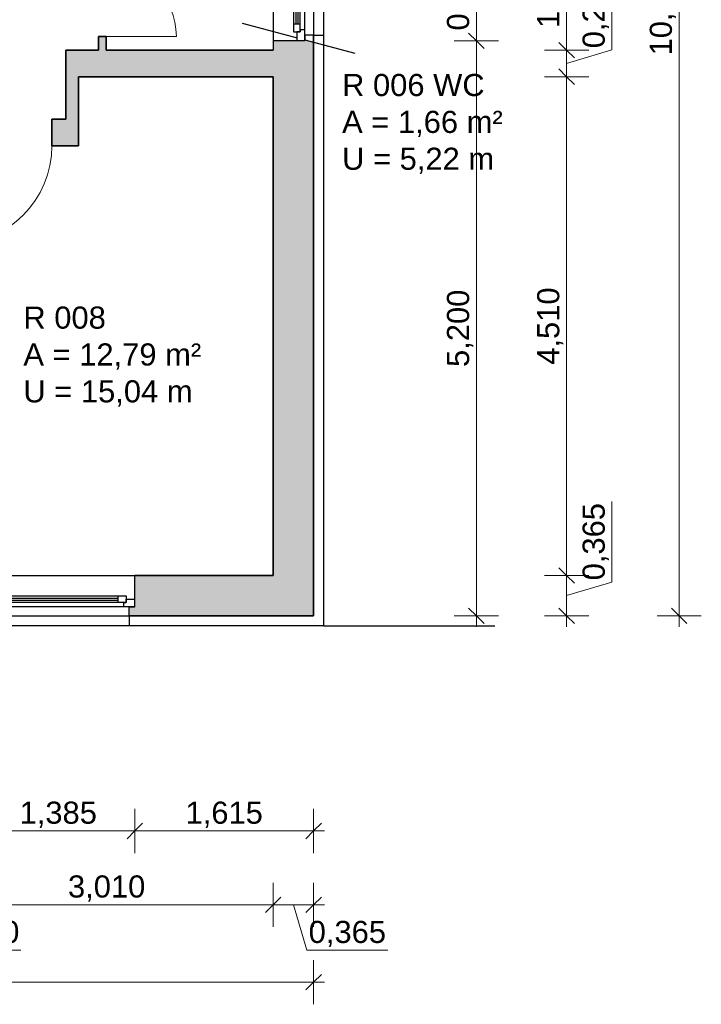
# Model space of a CAD drawing. Header units: millimetres. Extents: x 5 to 471, y 35 to 84.
# Tile 4 of 34: x 16 to 22, y 36 to 45. Entities that reach past the tile are written whole.
import ezdxf

# ---------------------------------------------------------------- set-up
doc = ezdxf.new("R2010")
doc.units = ezdxf.units.MM
doc.header["$MEASUREMENT"] = 0
doc.linetypes.add('Wipeout_Contour', pattern=[1, 0, -1])
for name, color, linetype, lineweight in [('1 Wandschnitt', 250, 'Continuous', 35), ('2 Türen', 252, 'Continuous', 18), ('3 Raumstempel', 251, 'Continuous', 15), ('4 Schraffuren', 252, 'Continuous', 13), ('5 Bemassung', 250, 'Continuous', 15)]:
    doc.layers.add(name, color=color, linetype=linetype, lineweight=lineweight)
for name, color, linetype in [('R_NT_HIDDEN', 7, 'Continuous'), ('R_TR_AUSSENWAND', 7, 'Continuous'), ('RAUM', 7, 'Continuous')]:
    doc.layers.add(name, color=color, linetype=linetype)
doc.styles.add('Cord 50', font='ARIAL.TTF', dxfattribs={"height": 0.2})
doc.styles.get("Standard").update_dxf_attribs({"font": 'txt', "bigfont": 'BIGFONT.SHX'})
doc.dimstyles.new('Cord 50', dxfattribs={"dimscale": 0, "dimtxt": 1, "dimasz": 0.005, "dimexe": 0.01, "dimexo": 0.03, "dimgap": 0.027, "dimtad": 1, "dimdec": 3, "dimzin": 0, "dimdsep": 46, "dimlunit": 6, "dimtxsty": 'Cord 50', "dimblk": 'MASSKETTE', "dimcen": 0.009, "dimse1": 1, "dimse2": 1, "dimclrd": 256, "dimclre": 256, "dimclrt": 256, "dimazin": 0, "dimtfac": 1, "dimtdec": 3, "dimtmove": 1, "dimatfit": 3, "dimldrblk": 'MASSKETTE', "dimfxl": 1, "dimtolj": 1, "dimtzin": 0, "dimlwd": -1, "dimlwe": -1, "dimarcsym": 0})

# ---------------------------------------------------------------- blocks, each defined once
blk = doc.blocks.new('1-Flügelfenster 14_2')
at = {"layer": 'R_TR_AUSSENWAND', "linetype": 'Continuous'}
for p, q in [((-0.6425, 0.08), (0.6425, 0.08)), ((-0.6925, -0.285), (0.6925, -0.285))]:
    blk.add_line(p, q, dxfattribs=at)
at = {"color": 254, "linetype": 'Wipeout_Contour', "lineweight": 0, "ltscale": 3.397843}
blk.add_wipeout([(-0.5925, 0), (-0.5925, -0.04), (0.5925, -0.04), (0.5925, 0)], dxfattribs=at).dxf.layer = 'R_TR_AUSSENWAND'
at = {"color": 254, "linetype": 'Wipeout_Contour', "lineweight": 0, "ltscale": 5.415648}
blk.add_wipeout([(-0.6925, -0.07), (-0.6125, -0.07), (-0.6125, -0.04), (-0.5925, -0.04), (-0.5925, 0), (-0.6925, 0)], dxfattribs=at).dxf.layer = 'R_TR_AUSSENWAND'
at = {"color": 254, "linetype": 'Wipeout_Contour', "lineweight": 0, "ltscale": 5.399769}
blk.add_wipeout([(0.6925, 0), (0.5925, 0), (0.5925, -0.04), (0.6125, -0.04), (0.6125, -0.07), (0.6925, -0.07)], dxfattribs=at).dxf.layer = 'R_TR_AUSSENWAND'
at = {"color": 254, "linetype": 'Wipeout_Contour', "lineweight": 0, "ltscale": 3.306582}
blk.add_wipeout([(-0.5425, -0.04), (-0.5425, -0.06), (0.5425, -0.06), (0.5425, -0.04)], dxfattribs=at).dxf.layer = 'R_TR_AUSSENWAND'
at = {"layer": 'R_TR_AUSSENWAND', "linetype": 'Continuous'}
for p, q in [((-0.6925, 0), (-0.6925, -0.07)), ((0.6925, 0), (0.6925, -0.07))]:
    blk.add_line(p, q, dxfattribs=at)
at = {"color": 254, "linetype": 'Wipeout_Contour', "lineweight": 0, "ltscale": 3.310564}
blk.add_wipeout([(-0.5425, -0.08), (-0.5425, -0.1), (0.5425, -0.1), (0.5425, -0.08)], dxfattribs=at).dxf.layer = 'R_TR_AUSSENWAND'
at = {"color": 254, "linetype": 'Wipeout_Contour', "lineweight": 0, "ltscale": 3.394142}
blk.add_wipeout([(-0.6125, -0.04), (-0.6125, -0.1), (-0.5425, -0.1), (-0.5425, -0.04)], dxfattribs=at).dxf.layer = 'R_TR_AUSSENWAND'
at = {"color": 254, "linetype": 'Wipeout_Contour', "lineweight": 0, "ltscale": 3.394929}
blk.add_wipeout([(0.5425, -0.04), (0.5425, -0.1), (0.6125, -0.1), (0.6125, -0.04)], dxfattribs=at).dxf.layer = 'R_TR_AUSSENWAND'
at = {"layer": 'R_TR_AUSSENWAND', "linetype": 'Continuous'}
for p, q in [((-0.5925, 0), (-0.6925, 0)), ((-0.6425, 0), (-0.6925, 0)), ((0.5925, 0), (-0.5925, 0)), ((-0.5925, -0.04), (-0.5925, 0)), ((0.6925, 0), (0.5925, 0)), ((0.5925, 0), (0.5925, -0.04)), ((0.6425, 0), (0.6925, 0)), ((-0.6925, -0.07), (-0.6125, -0.07)), ((-0.6125, -0.07), (-0.6125, -0.04)), ((-0.6125, -0.04), (-0.5925, -0.04)), ((-0.6125, -0.04), (-0.6125, -0.1)), ((0.5925, -0.04), (0.6125, -0.04)), ((0.6125, -0.04), (0.6125, -0.07)), ((0.6125, -0.1), (0.6125, -0.04)), ((0.6125, -0.07), (0.6925, -0.07))]:
    blk.add_line(p, q, dxfattribs=at)
at = {"color": 254, "linetype": 'Wipeout_Contour', "lineweight": 0, "ltscale": 3.308288}
blk.add_wipeout([(-0.5425, -0.08), (0.5425, -0.08), (0.5425, -0.06), (-0.5425, -0.06)], dxfattribs=at).dxf.layer = 'R_TR_AUSSENWAND'
at = {"layer": 'R_TR_AUSSENWAND', "linetype": 'Continuous'}
for p, q in [((-0.5425, -0.04), (-0.6125, -0.04)), ((0.5425, -0.04), (-0.5425, -0.04)), ((-0.5425, -0.1), (-0.5425, -0.04)), ((0.5425, -0.06), (-0.5425, -0.06)), ((-0.5425, -0.08), (0.5425, -0.08)), ((0.5425, -0.04), (0.5425, -0.1)), ((0.6125, -0.04), (0.5425, -0.04)), ((-0.6125, -0.1), (-0.5425, -0.1)), ((-0.5425, -0.1), (0.5425, -0.1)), ((0.5425, -0.1), (0.6125, -0.1))]:
    blk.add_line(p, q, dxfattribs=at)
blk = doc.blocks.new('1-Flügelfenster 14_3')
at = {"layer": 'R_TR_AUSSENWAND', "linetype": 'Continuous'}
for p, q in [((-0.3925, 0.08), (0.3925, 0.08)), ((-0.4425, -0.285), (0.4425, -0.285))]:
    blk.add_line(p, q, dxfattribs=at)
at = {"color": 254, "linetype": 'Wipeout_Contour', "lineweight": 0, "ltscale": 2.990836}
blk.add_wipeout([(-0.3425, 0), (-0.3425, -0.04), (0.3425, -0.04), (0.3425, 0)], dxfattribs=at).dxf.layer = 'R_TR_AUSSENWAND'
at = {"color": 254, "linetype": 'Wipeout_Contour', "lineweight": 0, "ltscale": 4.470569}
blk.add_wipeout([(-0.4425, -0.07), (-0.3625, -0.07), (-0.3625, -0.04), (-0.3425, -0.04), (-0.3425, 0), (-0.4425, 0)], dxfattribs=at).dxf.layer = 'R_TR_AUSSENWAND'
at = {"color": 254, "linetype": 'Wipeout_Contour', "lineweight": 0, "ltscale": 4.439402}
blk.add_wipeout([(0.4425, 0), (0.3425, 0), (0.3425, -0.04), (0.3625, -0.04), (0.3625, -0.07), (0.4425, -0.07)], dxfattribs=at).dxf.layer = 'R_TR_AUSSENWAND'
at = {"color": 254, "linetype": 'Wipeout_Contour', "lineweight": 0, "ltscale": 2.951685}
blk.add_wipeout([(-0.2925, -0.04), (-0.2925, -0.06), (0.2925, -0.06), (0.2925, -0.04)], dxfattribs=at).dxf.layer = 'R_TR_AUSSENWAND'
at = {"layer": 'R_TR_AUSSENWAND', "linetype": 'Continuous'}
for p, q in [((-0.4425, 0), (-0.4425, -0.07)), ((0.4425, 0), (0.4425, -0.07))]:
    blk.add_line(p, q, dxfattribs=at)
at = {"color": 254, "linetype": 'Wipeout_Contour', "lineweight": 0, "ltscale": 2.957543}
blk.add_wipeout([(-0.2925, -0.08), (-0.2925, -0.1), (0.2925, -0.1), (0.2925, -0.08)], dxfattribs=at).dxf.layer = 'R_TR_AUSSENWAND'
at = {"color": 254, "linetype": 'Wipeout_Contour', "lineweight": 0, "ltscale": 3.00026}
blk.add_wipeout([(-0.3625, -0.04), (-0.3625, -0.1), (-0.2925, -0.1), (-0.2925, -0.04)], dxfattribs=at).dxf.layer = 'R_TR_AUSSENWAND'
at = {"color": 254, "linetype": 'Wipeout_Contour', "lineweight": 0, "ltscale": 2.994327}
blk.add_wipeout([(0.2925, -0.04), (0.2925, -0.1), (0.3625, -0.1), (0.3625, -0.04)], dxfattribs=at).dxf.layer = 'R_TR_AUSSENWAND'
at = {"layer": 'R_TR_AUSSENWAND', "linetype": 'Continuous'}
for p, q in [((-0.3425, 0), (-0.4425, 0)), ((-0.3925, 0), (-0.4425, 0)), ((0.3425, 0), (-0.3425, 0)), ((-0.3425, -0.04), (-0.3425, 0)), ((0.4425, 0), (0.3425, 0)), ((0.3425, 0), (0.3425, -0.04)), ((0.3925, 0), (0.4425, 0)), ((-0.4425, -0.07), (-0.3625, -0.07)), ((-0.3625, -0.07), (-0.3625, -0.04)), ((-0.3625, -0.04), (-0.3425, -0.04)), ((-0.3625, -0.04), (-0.3625, -0.1)), ((0.3425, -0.04), (0.3625, -0.04)), ((0.3625, -0.04), (0.3625, -0.07)), ((0.3625, -0.1), (0.3625, -0.04)), ((0.3625, -0.07), (0.4425, -0.07))]:
    blk.add_line(p, q, dxfattribs=at)
at = {"color": 254, "linetype": 'Wipeout_Contour', "lineweight": 0, "ltscale": 2.954189}
blk.add_wipeout([(-0.2925, -0.08), (0.2925, -0.08), (0.2925, -0.06), (-0.2925, -0.06)], dxfattribs=at).dxf.layer = 'R_TR_AUSSENWAND'
at = {"layer": 'R_TR_AUSSENWAND', "linetype": 'Continuous'}
for p, q in [((-0.2925, -0.04), (-0.3625, -0.04)), ((0.2925, -0.04), (-0.2925, -0.04)), ((-0.2925, -0.1), (-0.2925, -0.04)), ((0.2925, -0.06), (-0.2925, -0.06)), ((-0.2925, -0.08), (0.2925, -0.08)), ((0.2925, -0.04), (0.2925, -0.1)), ((0.3625, -0.04), (0.2925, -0.04)), ((-0.3625, -0.1), (-0.2925, -0.1)), ((-0.2925, -0.1), (0.2925, -0.1)), ((0.2925, -0.1), (0.3625, -0.1))]:
    blk.add_line(p, q, dxfattribs=at)
blk = doc.blocks.new('MASSKETTE')
at = {"layer": '5 Bemassung'}
for p, q in [((0, -40), (0, 40)), ((0, 0), (-40, 0)), ((-14.1, -14.1), (0, 0)), ((0, 0), (14.1, 14.1)), ((0, 0), (20, 0)), ((0, 0), (0, 0))]:
    blk.add_line(p, q, dxfattribs=at)
blk = doc.blocks.new('*D463')
at = {"layer": '5 Bemassung'}
blk.add_line((20.6718, 45.6475), (20.6718, 44.5575), dxfattribs=at)
at = {"layer": 'Defpoints', "color": 0}
for p in [(18.02, 45.6525), (18.02, 44.5525), (20.6718, 44.5525)]:
    blk.add_point(p, dxfattribs=at)
at = {"layer": '5 Bemassung', "xscale": 0.005000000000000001, "yscale": 0.005000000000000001, "zscale": 0.005000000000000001}
for p, rotation in [((20.6718, 45.6525), 90), ((20.6718, 44.5525), 270)]:
    blk.add_blockref('MASSKETTE', p, dxfattribs=dict(at, rotation=rotation))
at = {"layer": '5 Bemassung', "insert": (20.5247, 45.1025), "char_height": 0.2, "attachment_point": 5, "rotation": 90, "style": 'Cord 50'}
blk.add_mtext('\\A1;1,100', dxfattribs=at)
blk = doc.blocks.new('*D464')
at = {"layer": '5 Bemassung'}
for p, q in [((21.0826, 45.2831), (21.0826, 44.5557)), ((21.0826, 44.5557), (20.6718, 44.4325)), ((20.6718, 44.5475), (20.6718, 44.3175))]:
    blk.add_line(p, q, dxfattribs=at)
at = {"layer": 'Defpoints', "color": 0}
for p in [(18.02, 44.5525), (18.02, 44.3125), (20.6718, 44.3125)]:
    blk.add_point(p, dxfattribs=at)
at = {"layer": '5 Bemassung', "xscale": 0.005000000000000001, "yscale": 0.005000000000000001, "zscale": 0.005000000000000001}
for p, rotation in [((20.6718, 44.5525), 90), ((20.6718, 44.3125), 270)]:
    blk.add_blockref('MASSKETTE', p, dxfattribs=dict(at, rotation=rotation))
at = {"layer": '5 Bemassung', "insert": (20.9355, 44.9194), "char_height": 0.2, "attachment_point": 5, "rotation": 90, "style": 'Cord 50'}
blk.add_mtext('\\A1;0,240', dxfattribs=at)
blk = doc.blocks.new('*D465')
at = {"layer": '5 Bemassung'}
blk.add_line((20.6718, 44.3075), (20.6718, 39.8075), dxfattribs=at)
at = {"layer": 'Defpoints', "color": 0}
for p in [(18.02, 44.3125), (18.02, 39.8025), (20.6718, 39.8025)]:
    blk.add_point(p, dxfattribs=at)
at = {"layer": '5 Bemassung', "xscale": 0.005000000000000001, "yscale": 0.005000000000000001, "zscale": 0.005000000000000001}
for p, rotation in [((20.6718, 44.3125), 90), ((20.6718, 39.8025), 270)]:
    blk.add_blockref('MASSKETTE', p, dxfattribs=dict(at, rotation=rotation))
at = {"layer": '5 Bemassung', "insert": (20.5247, 42.0575), "char_height": 0.2, "attachment_point": 5, "rotation": 90, "style": 'Cord 50'}
blk.add_mtext('\\A1;4,510', dxfattribs=at)
blk = doc.blocks.new('*D466')
at = {"layer": '5 Bemassung'}
for p, q in [((21.0826, 40.4728), (21.0826, 39.7432)), ((20.6718, 39.7975), (20.6718, 39.4425)), ((21.0826, 39.7432), (20.6718, 39.62))]:
    blk.add_line(p, q, dxfattribs=at)
at = {"layer": 'Defpoints', "color": 0}
for p in [(18.02, 39.8025), (18.385, 39.4375), (20.6718, 39.4375)]:
    blk.add_point(p, dxfattribs=at)
at = {"layer": '5 Bemassung', "xscale": 0.005000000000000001, "yscale": 0.005000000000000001, "zscale": 0.005000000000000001}
for p, rotation in [((20.6718, 39.8025), 90), ((20.6718, 39.4375), 270)]:
    blk.add_blockref('MASSKETTE', p, dxfattribs=dict(at, rotation=rotation))
at = {"layer": '5 Bemassung', "insert": (20.9355, 40.108), "char_height": 0.2, "attachment_point": 5, "rotation": 90, "style": 'Cord 50'}
blk.add_mtext('\\A1;0,365', dxfattribs=at)
blk = doc.blocks.new('*D483')
at = {"layer": '5 Bemassung'}
blk.add_line((19.8567, 45.5175), (19.8567, 44.6425), dxfattribs=at)
at = {"layer": 'Defpoints', "color": 0}
for p in [(18.02, 45.5225), (18.02, 44.6375), (19.8567, 44.6375)]:
    blk.add_point(p, dxfattribs=at)
at = {"layer": '5 Bemassung', "xscale": 0.005000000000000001, "yscale": 0.005000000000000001, "zscale": 0.005000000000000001}
for p, rotation in [((19.8567, 45.5225), 90), ((19.8567, 44.6375), 270)]:
    blk.add_blockref('MASSKETTE', p, dxfattribs=dict(at, rotation=rotation))
at = {"layer": '5 Bemassung', "insert": (19.7096, 45.08), "char_height": 0.2, "attachment_point": 5, "rotation": 90, "style": 'Cord 50'}
blk.add_mtext('\\A1;0,885', dxfattribs=at)
blk = doc.blocks.new('*D484')
at = {"layer": '5 Bemassung'}
blk.add_line((19.8567, 44.6325), (19.8567, 39.4425), dxfattribs=at)
at = {"layer": 'Defpoints', "color": 0}
for p in [(18.02, 44.6375), (18.385, 39.4375), (19.8567, 39.4375)]:
    blk.add_point(p, dxfattribs=at)
at = {"layer": '5 Bemassung', "xscale": 0.005000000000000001, "yscale": 0.005000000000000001, "zscale": 0.005000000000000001}
for p, rotation in [((19.8567, 44.6375), 90), ((19.8567, 39.4375), 270)]:
    blk.add_blockref('MASSKETTE', p, dxfattribs=dict(at, rotation=rotation))
at = {"layer": '5 Bemassung', "insert": (19.7096, 42.0375), "char_height": 0.2, "attachment_point": 5, "rotation": 90, "style": 'Cord 50'}
blk.add_mtext('\\A1;5,200', dxfattribs=at)
blk = doc.blocks.new('*D485')
at = {"layer": '5 Bemassung'}
blk.add_line((21.6897, 50.4225), (21.6897, 39.4425), dxfattribs=at)
at = {"layer": 'Defpoints', "color": 0}
for p in [(18.385, 50.4275), (18.385, 39.4375), (21.6897, 39.4375)]:
    blk.add_point(p, dxfattribs=at)
at = {"layer": '5 Bemassung', "xscale": 0.005000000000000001, "yscale": 0.005000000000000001, "zscale": 0.005000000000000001}
for p, rotation in [((21.6897, 50.4275), 90), ((21.6897, 39.4375), 270)]:
    blk.add_blockref('MASSKETTE', p, dxfattribs=dict(at, rotation=rotation))
at = {"layer": '5 Bemassung', "insert": (21.5426, 44.9325), "char_height": 0.2, "attachment_point": 5, "rotation": 90, "style": 'Cord 50'}
blk.add_mtext('\\A1;10,990', dxfattribs=at)
blk = doc.blocks.new('*D486')
at = {"layer": '5 Bemassung'}
blk.add_line((18.38, 37.4918), (16.775, 37.4918), dxfattribs=at)
at = {"layer": 'Defpoints', "color": 0}
for p in [(16.77, 39.8025), (18.385, 39.4375), (16.77, 37.4918)]:
    blk.add_point(p, dxfattribs=at)
at = {"layer": '5 Bemassung', "xscale": 0.005000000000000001, "yscale": 0.005000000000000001, "zscale": 0.005000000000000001, "rotation": 180}
blk.add_blockref('MASSKETTE', (16.77, 37.4918), dxfattribs=at)
at = {"layer": '5 Bemassung', "xscale": 0.005000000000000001, "yscale": 0.005000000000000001, "zscale": 0.005000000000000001}
blk.add_blockref('MASSKETTE', (18.385, 37.4918), dxfattribs=at)
at = {"layer": '5 Bemassung', "insert": (17.5775, 37.6389), "char_height": 0.2, "attachment_point": 5, "style": 'Cord 50'}
blk.add_mtext('\\A1;1,615', dxfattribs=at)
blk = doc.blocks.new('*D487')
at = {"layer": '5 Bemassung'}
blk.add_line((16.765, 37.4918), (15.39, 37.4918), dxfattribs=at)
at = {"layer": 'Defpoints', "color": 0}
for p in [(15.385, 39.8025), (16.77, 39.8025), (15.385, 37.4918)]:
    blk.add_point(p, dxfattribs=at)
at = {"layer": '5 Bemassung', "xscale": 0.005000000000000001, "yscale": 0.005000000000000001, "zscale": 0.005000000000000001, "rotation": 180}
blk.add_blockref('MASSKETTE', (15.385, 37.4918), dxfattribs=at)
at = {"layer": '5 Bemassung', "xscale": 0.005000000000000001, "yscale": 0.005000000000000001, "zscale": 0.005000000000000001}
blk.add_blockref('MASSKETTE', (16.77, 37.4918), dxfattribs=at)
at = {"layer": '5 Bemassung', "insert": (16.0775, 37.6389), "char_height": 0.2, "attachment_point": 5, "style": 'Cord 50'}
blk.add_mtext('\\A1;1,385', dxfattribs=at)
blk = doc.blocks.new('*D491')
at = {"layer": '5 Bemassung'}
for p, q in [((18.38, 36.8244), (18.025, 36.8244)), ((18.3257, 36.4136), (18.2025, 36.8244)), ((19.0553, 36.4136), (18.3257, 36.4136))]:
    blk.add_line(p, q, dxfattribs=at)
at = {"layer": 'Defpoints', "color": 0}
for p in [(18.02, 39.8025), (18.385, 39.4375), (18.02, 36.8244)]:
    blk.add_point(p, dxfattribs=at)
at = {"layer": '5 Bemassung', "xscale": 0.005000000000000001, "yscale": 0.005000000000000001, "zscale": 0.005000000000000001, "rotation": 180}
blk.add_blockref('MASSKETTE', (18.02, 36.8244), dxfattribs=at)
at = {"layer": '5 Bemassung', "xscale": 0.005000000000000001, "yscale": 0.005000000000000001, "zscale": 0.005000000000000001}
blk.add_blockref('MASSKETTE', (18.385, 36.8244), dxfattribs=at)
at = {"layer": '5 Bemassung', "insert": (18.6905, 36.5607), "char_height": 0.2, "attachment_point": 5, "style": 'Cord 50'}
blk.add_mtext('\\A1;0,365', dxfattribs=at)
blk = doc.blocks.new('*D492')
at = {"layer": '5 Bemassung'}
blk.add_line((18.015, 36.8244), (15.015, 36.8244), dxfattribs=at)
at = {"layer": 'Defpoints', "color": 0}
for p in [(15.01, 39.8025), (18.02, 39.8025), (15.01, 36.8244)]:
    blk.add_point(p, dxfattribs=at)
at = {"layer": '5 Bemassung', "xscale": 0.005000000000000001, "yscale": 0.005000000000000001, "zscale": 0.005000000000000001, "rotation": 180}
blk.add_blockref('MASSKETTE', (15.01, 36.8244), dxfattribs=at)
at = {"layer": '5 Bemassung', "xscale": 0.005000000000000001, "yscale": 0.005000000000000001, "zscale": 0.005000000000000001}
blk.add_blockref('MASSKETTE', (18.02, 36.8244), dxfattribs=at)
at = {"layer": '5 Bemassung', "insert": (16.515, 36.9715), "char_height": 0.2, "attachment_point": 5, "style": 'Cord 50'}
blk.add_mtext('\\A1;3,010', dxfattribs=at)
blk = doc.blocks.new('*D493')
at = {"layer": '5 Bemassung'}
for p, q in [((15.005, 36.8244), (14.775, 36.8244)), ((15.0132, 36.4136), (14.89, 36.8244)), ((15.7406, 36.4136), (15.0132, 36.4136))]:
    blk.add_line(p, q, dxfattribs=at)
at = {"layer": 'Defpoints', "color": 0}
for p in [(14.77, 39.8025), (15.01, 39.8025), (14.77, 36.8244)]:
    blk.add_point(p, dxfattribs=at)
at = {"layer": '5 Bemassung', "xscale": 0.005000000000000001, "yscale": 0.005000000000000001, "zscale": 0.005000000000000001, "rotation": 180}
blk.add_blockref('MASSKETTE', (14.77, 36.8244), dxfattribs=at)
at = {"layer": '5 Bemassung', "xscale": 0.005000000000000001, "yscale": 0.005000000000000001, "zscale": 0.005000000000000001}
blk.add_blockref('MASSKETTE', (15.01, 36.8244), dxfattribs=at)
at = {"layer": '5 Bemassung', "insert": (15.3769, 36.5607), "char_height": 0.2, "attachment_point": 5, "style": 'Cord 50'}
blk.add_mtext('\\A1;0,240', dxfattribs=at)
blk = doc.blocks.new('*D496')
at = {"layer": '5 Bemassung'}
blk.add_line((18.38, 36.1246), (8.9, 36.1246), dxfattribs=at)
at = {"layer": 'Defpoints', "color": 0}
for p in [(8.895, 39.4375), (18.385, 39.4375), (8.895, 36.1246)]:
    blk.add_point(p, dxfattribs=at)
at = {"layer": '5 Bemassung', "xscale": 0.005000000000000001, "yscale": 0.005000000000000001, "zscale": 0.005000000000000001, "rotation": 180}
blk.add_blockref('MASSKETTE', (8.895, 36.1246), dxfattribs=at)
at = {"layer": '5 Bemassung', "xscale": 0.005000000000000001, "yscale": 0.005000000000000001, "zscale": 0.005000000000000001}
blk.add_blockref('MASSKETTE', (18.385, 36.1246), dxfattribs=at)
at = {"layer": '5 Bemassung', "insert": (13.64, 36.2717), "char_height": 0.2, "attachment_point": 5, "style": 'Cord 50'}
blk.add_mtext('\\A1;9,490', dxfattribs=at)

msp = doc.modelspace()

# ---------------------------------------------------------------- hatches: boundary and pattern name
at = {"layer": '4 Schraffuren'}
h = msp.add_hatch(color=256, dxfattribs=at)
h.paths.add_polyline_path([(13.785, 39.4375), (14.145, 39.4375), (15.435, 39.4375), (15.435, 39.5175), (15.385, 39.5175), (15.385, 39.5875), (15.385, 39.8025), (15.385, 39.8025), (15.01, 39.8025), (15.01, 40.7025), (14.77, 40.7025), (14.77, 39.8025), (13.785, 39.8025), (13.785, 39.8025), (13.785, 39.5625), (13.785, 39.4925), (13.785, 39.4375)])
h.paths.add_polyline_path([(16.25176, 43.6875), (16.25733, 43.69307), (16.26, 43.69307), (16.26, 44.3125), (18.02, 44.3125), (18.02, 39.8025), (16.77, 39.8025), (16.77, 39.8025), (16.77, 39.5875), (16.77, 39.5175), (16.72, 39.5175), (16.72, 39.4375), (16.72, 39.4375), (18.385, 39.4375), (18.385, 44.62201), (18.305, 44.64344), (18.305, 44.6375), (18.235, 44.6375), (18.02, 44.6375), (18.02, 44.6375), (18.02, 44.5525), (16.51, 44.5525), (16.51, 44.6775), (16.44, 44.6775), (16.44, 44.5525), (16.145, 44.5525), (16.145, 43.9275), (16.02, 43.9275), (16.02, 43.9275), (16.02, 43.6875)])

# ---------------------------------------------------------------- linework, layer by layer
at = {"layer": '1 Wandschnitt', "linetype": 'Continuous'}
for p, q in [((16.51, 44.6775), (16.44, 44.6775)), ((16.44, 44.6775), (16.44, 44.5525)), ((16.51, 44.5525), (16.51, 44.6775)), ((18.385, 39.4375), (18.385, 44.6875)), ((16.44, 44.5525), (16.145, 44.5525)), ((16.145, 44.5525), (16.145, 43.9275)), ((18.02, 44.5525), (16.51, 44.5525)), ((16.26, 44.3125), (18.02, 44.3125)), ((16.26, 43.6875), (16.26, 44.3125)), ((18.02, 44.3125), (18.02, 39.8025)), ((16.02, 43.6875), (16.02, 43.9275)), ((16.145, 43.9275), (16.02, 43.9275)), ((16.02, 43.6875), (16.26, 43.6875)), ((16.25176, 43.6875), (16.25733, 43.69307)), ((16.25733, 43.69307), (16.26, 43.69574)), ((18.02, 39.8025), (16.77, 39.8025)), ((16.72, 39.4375), (18.385, 39.4375))]:
    msp.add_line(p, q, dxfattribs=at)
at = {"layer": '2 Türen', "linetype": 'Continuous'}
msp.add_line((16.51, 44.6775), (17.145, 44.6775), dxfattribs=at)
for centre, radius, start, end in [((16.51, 44.6775), 0.635, 0, 90), ((15.135, 43.6875), 0.885, 270, 0)]:
    msp.add_arc(centre, radius, start, end, dxfattribs=at)
at = {"layer": 'R_NT_HIDDEN', "linetype": 'Continuous'}
for p, q in [((18.475, 50.5175), (18.475, 39.3475)), ((18.385, 44.6875), (18.475, 44.6875)), ((16.72, 39.4375), (16.72, 39.3475)), ((18.475, 39.3475), (8.805, 39.3475)), ((18.475, 39.3475), (20.02382, 39.3475))]:
    msp.add_line(p, q, dxfattribs=at)
at = {"layer": 'R_TR_AUSSENWAND', "linetype": 'Continuous'}
for p, q in [((18.235, 44.6375), (18.02, 44.6375)), ((18.02, 44.6375), (18.02, 44.5525)), ((18.305, 44.6375), (18.235, 44.6375)), ((18.385, 44.6875), (18.305, 44.6875)), ((18.305, 44.6875), (18.305, 44.6375)), ((16.77, 39.5875), (16.77, 39.8025)), ((16.77, 39.5175), (16.77, 39.5875)), ((16.72, 39.4375), (16.72, 39.5175)), ((16.72, 39.5175), (16.77, 39.5175))]:
    msp.add_line(p, q, dxfattribs=at)
at = {"layer": 'RAUM', "linetype": 'Continuous'}
msp.add_line((18.75989, 44.52156), (17.74423, 44.7937), dxfattribs=at)

# ---------------------------------------------------------------- texts
at = {"layer": '3 Raumstempel', "char_height": 0.2, "width": 3.3667603, "attachment_point": 1}
for s, insert in [('\\fArial|b0|i0;R 006 WC\\PA = 1,66 m²\\PU = 5,22 m', (18.643, 44.33772)), ('\\fArial|b0|i0;R 008\\PA = 12,79 m²\\PU = 15,04 m', (15.76225, 42.23442))]:
    msp.add_mtext(s, dxfattribs=dict(at, insert=insert))

# ---------------------------------------------------------------- dimensions: what is measured, and where the dimension line sits
at = {"layer": '5 Bemassung'}
for base, p1, p2, picture, middle in [((20.67183, 39.8025), (18.02, 44.3125), (18.02, 39.8025), '*D465', (20.52473, 42.0575)), ((20.67183, 39.4375), (18.02, 39.8025), (18.385, 39.4375), '*D466', (20.93553, 39.77024))]:
    dim = msp.add_linear_dim(base=base, p1=p1, p2=p2, angle=90, dimstyle='Cord 50', override={"dimscale": 1}, dxfattribs=at)
    dim.commit()
    dim.dimension.update_dxf_attribs({"geometry": picture, "text_midpoint": middle})
dim = msp.add_linear_dim(base=(18.02, 36.82439), p1=(18.385, 39.4375), p2=(18.02, 39.8025), dimstyle='Cord 50', override={"dimscale": 1}, dxfattribs=at)
dim.commit()
dim.dimension.update_dxf_attribs({"geometry": '*D491', "text_midpoint": (18.35274, 36.56069)})

# ---------------------------------------------------------------- next in the draw order: block references
at = {"layer": 'R_TR_AUSSENWAND', "linetype": 'Continuous', "rotation": 270}
msp.add_blockref('1-Flügelfenster 14_3', (18.305, 45.08), dxfattribs=at)
at = {"layer": 'R_TR_AUSSENWAND', "linetype": 'Continuous', "xscale": -1, "rotation": 180}
msp.add_blockref('1-Flügelfenster 14_2', (16.0775, 39.5175), dxfattribs=at)

# ---------------------------------------------------------------- next in the draw order: dimensions: what is measured, and where the dimension line sits
at = {"layer": '5 Bemassung'}
for base, p1, p2, picture, middle in [((21.68972, 39.4375), (18.385, 50.4275), (18.385, 39.4375), '*D485', (21.54262, 44.9325)), ((20.67183, 44.5525), (18.02, 45.6525), (18.02, 44.5525), '*D463', (20.52473, 45.1025)), ((19.85674, 44.6375), (18.02, 45.5225), (18.02, 44.6375), '*D483', (19.70964, 45.08)), ((20.67183, 44.3125), (18.02, 44.5525), (18.02, 44.3125), '*D464', (20.93553, 44.58274)), ((19.85674, 39.4375), (18.02, 44.6375), (18.385, 39.4375), '*D484', (19.70964, 42.0375))]:
    dim = msp.add_linear_dim(base=base, p1=p1, p2=p2, angle=90, dimstyle='Cord 50', override={"dimscale": 1}, dxfattribs=at)
    dim.commit()
    dim.dimension.update_dxf_attribs({"geometry": picture, "text_midpoint": middle})
for base, p1, p2, picture, middle in [((14.77, 36.82439), (15.01, 39.8025), (14.77, 39.8025), '*D493', (15.04024, 36.56069)), ((15.01, 36.82439), (18.02, 39.8025), (15.01, 39.8025), '*D492', (16.515, 36.97149)), ((15.385, 37.49181), (16.77, 39.8025), (15.385, 39.8025), '*D487', (16.0775, 37.63891)), ((16.77, 37.49181), (18.385, 39.4375), (16.77, 39.8025), '*D486', (17.5775, 37.63891)), ((8.895, 36.12459), (18.385, 39.4375), (8.895, 39.4375), '*D496', (13.64, 36.27169))]:
    dim = msp.add_linear_dim(base=base, p1=p1, p2=p2, dimstyle='Cord 50', override={"dimscale": 1}, dxfattribs=at)
    dim.commit()
    dim.dimension.update_dxf_attribs({"geometry": picture, "text_midpoint": middle})

doc.saveas('drawing.dxf')
